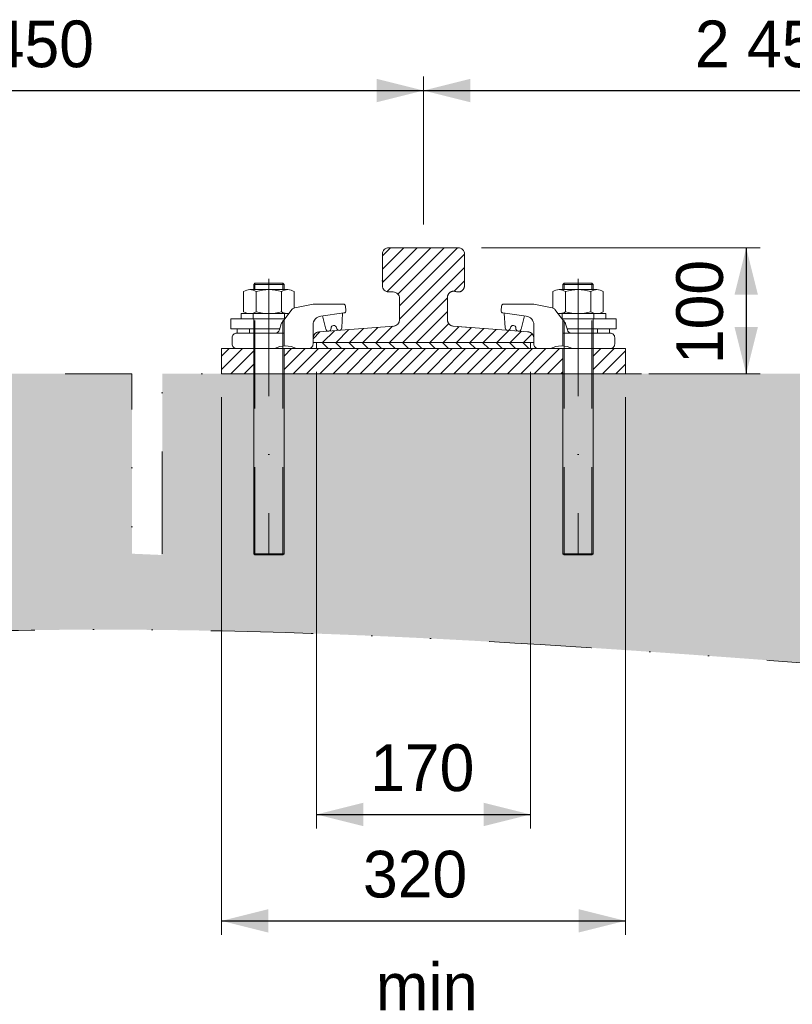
# Model space of a CAD drawing. Header units: millimetres. Extents: x -13186 to -571, y -579947 to -571037.
# Tile 15 of 31: x -8037 to -7425, y -573426 to -572646. Entities that reach past the tile are written whole.
import ezdxf
from ezdxf.enums import TextEntityAlignment as Align

# ---------------------------------------------------------------- set-up
doc = ezdxf.new("R2010")
doc.units = ezdxf.units.MM
doc.header["$MEASUREMENT"] = 0
for name, pattern in [('DGN Style 2', [116.014736, 69.608842, -46.405895]), ('DGN Style 4', [185.739593, 92.811789, -46.405895, 0.116015, -46.405895]), ('DGN Style 6', [220.660029, 0.116015, -46.405895, 81.210315, -46.405895, 0.116015, -46.405895])]:
    doc.linetypes.add(name, pattern=pattern)
doc.styles.add('Style-ENGINEERING', font='ENGINEERING.shx')
doc.styles.add('Style-ENGINEERING_0', font='ENGINEERING.shx')
doc.dimstyles.new('MetricMM', dxfattribs={"dimtxt": 3, "dimasz": 3, "dimexe": 1.5, "dimexo": 1.5, "dimgap": 1.5, "dimtad": 1, "dimdec": 0, "dimzin": 7, "dimtxsty": 'Style-ENGINEERING_0', "dimcen": 0.09, "dimclrd": 1, "dimclre": 1, "dimclrt": 7, "dimadec": 0, "dimazin": 3, "dimtfac": 1, "dimtdec": 0, "dimtofl": 0, "dimtmove": 0, "dimatfit": 3, "dimfxl": 1, "dimtzin": 7, "dimlwd": -1, "dimlwe": 0, "dimarcsym": 0})

# ---------------------------------------------------------------- blocks, each defined once
blk = doc.blocks.new('*U197')
at = {"color": 7, "linetype": 'Continuous', "lineweight": 0}
for p, q in [((-12.02, 13.97), (-13.02, 12.97)), ((-13.02, 12.97), (-13.02, 8.97)), ((9.98, 13.97), (-12.02, 13.97)), ((9.98, 13.97), (10.98, 12.97)), ((10.98, 12.97), (10.98, 8.97))]:
    blk.add_line(p, q, dxfattribs=at)
at = {"color": 7, "linetype": 'DGN Style 2', "lineweight": 0}
for p, q in [((10.98, 12.97), (-13.02, 12.97)), ((-12.02, 13.97), (-12.02, 8.97)), ((9.98, 13.97), (9.98, 8.97))]:
    blk.add_line(p, q, dxfattribs=at)
at = {"color": 7, "linetype": 'Continuous', "lineweight": 0, "flags": 128}
for points in [[(-16.02, 8.97), (13.97, 8.97)], [(-21.01, -5.57), (-21.01, 7.5)], [(-11.02, -8.56), (-11.02, 7.5)], [(8.97, 7.5), (8.97, -8.56)], [(18.97, 7.5), (18.97, -8.56)], [(-16.83, -10.03), (20.98, -10.03), (20.98, -14.03), (-13.75, -14.03)], [(13.97, -10.03), (-16.02, -10.03)]]:
    blk.add_lwpolyline(points, dxfattribs=at)
at = {"color": 7, "linetype": 'DGN Style 2', "lineweight": 0, "flags": 128}
for points in [[(-13.52, -14.03), (-13.52, -10.03)], [(11.48, -10.03), (11.48, -14.03)]]:
    blk.add_lwpolyline(points, dxfattribs=at)
at = {"color": 7, "linetype": 'Continuous', "lineweight": 0}
for centre, radius, start, end in [((-16.02, -0.24), 9.21, 57.13277, 122.86723), ((-1.02, -25.65), 34.62, 73.22135, 106.77865), ((13.97, -0.82), 9.21, 237.13277, 302.86723)]:
    blk.add_arc(centre, radius, start, end, dxfattribs=at)
at = {"color": 7, "linetype": 'Continuous', "lineweight": 0, "extrusion": (0, 0, -1)}
for centre, radius, start, end in [((-13.97, -0.24), 9.21, 57.13277, 122.86723), ((16.02, -0.82), 9.21, 237.13277, 275.25814), ((1.02, 24.59), 34.62, 253.22135, 286.77865)]:
    blk.add_arc(centre, radius, start, end, dxfattribs=at)
blk = doc.blocks.new('*U198')
at = {"color": 7, "linetype": 'Continuous', "lineweight": 0}
for p, q in [((-12.02, 13.97), (-13.02, 12.97)), ((-13.02, 12.97), (-13.02, 8.97)), ((9.98, 13.97), (-12.02, 13.97)), ((9.98, 13.97), (10.98, 12.97)), ((10.98, 12.97), (10.98, 8.97))]:
    blk.add_line(p, q, dxfattribs=at)
at = {"color": 7, "linetype": 'DGN Style 2', "lineweight": 0}
for p, q in [((10.98, 12.97), (-13.02, 12.97)), ((-12.02, 13.97), (-12.02, 8.97)), ((9.98, 13.97), (9.98, 8.97))]:
    blk.add_line(p, q, dxfattribs=at)
at = {"color": 7, "linetype": 'Continuous', "lineweight": 0, "extrusion": (0, 0, -1), "flags": 128}
for points in [[(16.02, 8.97), (-13.97, 8.97)], [(21.01, -5.57), (21.01, 7.5)], [(11.02, -8.56), (11.02, 7.5)], [(-8.97, 7.5), (-8.97, -8.56)], [(-18.97, 7.5), (-18.97, -8.56)], [(16.83, -10.03), (-20.98, -10.03), (-20.98, -14.03), (13.75, -14.03)], [(-13.97, -10.03), (16.02, -10.03)]]:
    blk.add_lwpolyline(points, dxfattribs=at)
at = {"color": 7, "linetype": 'DGN Style 2', "lineweight": 0, "extrusion": (0, 0, -1), "flags": 128}
for points in [[(13.52, -14.03), (13.52, -10.03)], [(-11.48, -10.03), (-11.48, -14.03)]]:
    blk.add_lwpolyline(points, dxfattribs=at)
at = {"color": 7, "linetype": 'Continuous', "lineweight": 0}
for centre, radius, start, end in [((-16.02, -0.24), 9.21, 57.13277, 122.86723), ((-1.02, -25.65), 34.62, 73.22135, 106.77865), ((13.97, -0.82), 9.21, 237.13277, 302.86723)]:
    blk.add_arc(centre, radius, start, end, dxfattribs=at)
at = {"color": 7, "linetype": 'Continuous', "lineweight": 0, "extrusion": (0, 0, -1)}
for centre, radius, start, end in [((-13.97, -0.24), 9.21, 57.13277, 122.86723), ((16.02, -0.82), 9.21, 237.13277, 275.25814), ((1.02, 24.59), 34.62, 253.22135, 286.77865)]:
    blk.add_arc(centre, radius, start, end, dxfattribs=at)
blk = doc.blocks.new('*D199')
at = {"color": 1, "linetype": 'Continuous', "lineweight": 0, "transparency": 16777216}
for p, q in [((-923.96, 2567.25), (-923.96, 2205.54)), ((-754.4, 2567.25), (-754.4, 2205.54))]:
    blk.add_line(p, q, dxfattribs=at)
at = {"color": 1, "linetype": 'Continuous', "transparency": 16777216}
blk.add_line((-923.96, 2216.64), (-754.4, 2216.64), dxfattribs=at)
at = {"color": 1, "linetype": 'Continuous', "lineweight": 0, "transparency": 16777216}
blk.add_solid([(-886.96, 2207.39), (-923.96, 2216.64), (-886.96, 2225.89)], dxfattribs=at)
at = {"color": 1, "linetype": 'Continuous', "lineweight": 0, "transparency": 16777216, "extrusion": (0, 0, -1)}
blk.add_solid([(791.4, 2225.89), (754.4, 2216.64), (791.4, 2207.39)], dxfattribs=at)
at = {"layer": 'Defpoints', "color": 7, "linetype": 'Continuous', "lineweight": 0, "transparency": 16777216}
for p in [(-923.96, 2585.75), (-754.4, 2585.75), (-839.18, 2216.64), (-754.4, 2216.64)]:
    blk.add_point(p, dxfattribs=at)
at = {"color": 7, "linetype": 'Continuous', "lineweight": 0, "transparency": 16777216, "style": 'Style-ENGINEERING'}
blk.add_text('170', height=37, dxfattribs=at).set_placement((-881.42, 2253.64), align=Align.MIDDLE_LEFT)
blk = doc.blocks.new('*D200')
at = {"color": 1, "linetype": 'Continuous', "lineweight": 0, "transparency": 16777216}
for p, q in [((-793.18, 2665.57), (-572.34, 2665.57)), ((-660.68, 2565.75), (-572.34, 2565.75))]:
    blk.add_line(p, q, dxfattribs=at)
at = {"color": 1, "linetype": 'Continuous', "transparency": 16777216}
blk.add_line((-583.44, 2665.57), (-583.44, 2565.75), dxfattribs=at)
at = {"color": 1, "linetype": 'Continuous', "lineweight": 0, "transparency": 16777216, "extrusion": (0, 0, -1)}
blk.add_solid([(592.69, 2628.57), (583.44, 2665.57), (574.19, 2628.57)], dxfattribs=at)
at = {"color": 1, "linetype": 'Continuous', "lineweight": 0, "transparency": 16777216}
blk.add_solid([(-574.19, 2602.75), (-583.44, 2565.75), (-592.69, 2602.75)], dxfattribs=at)
at = {"layer": 'Defpoints', "color": 7, "linetype": 'Continuous', "lineweight": 0, "transparency": 16777216}
for p in [(-811.68, 2665.57), (-583.44, 2615.66), (-679.18, 2565.75), (-583.44, 2565.75)]:
    blk.add_point(p, dxfattribs=at)
at = {"color": 7, "linetype": 'Continuous', "lineweight": 0, "transparency": 16777216, "style": 'Style-ENGINEERING'}
blk.add_text('100', height=37, rotation=90, dxfattribs=at).set_placement((-620.44, 2573.42), align=Align.MIDDLE_LEFT)
blk = doc.blocks.new('*D201')
at = {"color": 1, "linetype": 'Continuous', "lineweight": 0, "transparency": 16777216}
for p, q in [((-999.18, 2547.25), (-999.18, 2121.25)), ((-679.18, 2547.25), (-679.18, 2121.25))]:
    blk.add_line(p, q, dxfattribs=at)
at = {"color": 1, "linetype": 'Continuous', "transparency": 16777216}
blk.add_line((-999.18, 2132.35), (-679.18, 2132.35), dxfattribs=at)
at = {"color": 1, "linetype": 'Continuous', "lineweight": 0, "transparency": 16777216}
blk.add_solid([(-962.18, 2123.1), (-999.18, 2132.35), (-962.18, 2141.6)], dxfattribs=at)
at = {"color": 1, "linetype": 'Continuous', "lineweight": 0, "transparency": 16777216, "extrusion": (0, 0, -1)}
blk.add_solid([(716.18, 2141.6), (679.18, 2132.35), (716.18, 2123.1)], dxfattribs=at)
at = {"layer": 'Defpoints', "color": 7, "linetype": 'Continuous', "lineweight": 0, "transparency": 16777216}
for p in [(-999.18, 2565.75), (-679.18, 2565.75), (-839.18, 2132.35), (-679.18, 2132.35)]:
    blk.add_point(p, dxfattribs=at)
at = {"color": 7, "linetype": 'Continuous', "lineweight": 0, "transparency": 16777216, "style": 'Style-ENGINEERING'}
blk.add_text('320', height=37, dxfattribs=at).set_placement((-887.1, 2169.35), align=Align.MIDDLE_LEFT)
blk = doc.blocks.new('*D258')
at = {"color": 1, "linetype": 'Continuous', "lineweight": 0, "transparency": 16777216}
for p, q in [((-1439.18, 2684.07), (-1439.18, 2801.25)), ((-839.18, 2684.07), (-839.18, 2801.25))]:
    blk.add_line(p, q, dxfattribs=at)
at = {"color": 1, "linetype": 'Continuous', "transparency": 16777216}
blk.add_line((-1439.18, 2790.15), (-839.18, 2790.15), dxfattribs=at)
at = {"color": 1, "linetype": 'Continuous', "lineweight": 0, "transparency": 16777216}
blk.add_solid([(-1402.18, 2780.9), (-1439.18, 2790.15), (-1402.18, 2799.4)], dxfattribs=at)
at = {"color": 1, "linetype": 'Continuous', "lineweight": 0, "transparency": 16777216, "extrusion": (0, 0, -1)}
blk.add_solid([(876.18, 2799.4), (839.18, 2790.15), (876.18, 2780.9)], dxfattribs=at)
at = {"layer": 'Defpoints', "color": 7, "linetype": 'Continuous', "lineweight": 0, "transparency": 16777216}
for p in [(-1139.18, 2790.15), (-839.18, 2790.15), (-1439.18, 2665.57), (-839.18, 2665.57)]:
    blk.add_point(p, dxfattribs=at)
at = {"color": 7, "linetype": 'Continuous', "lineweight": 0, "transparency": 16777216, "style": 'Style-ENGINEERING'}
blk.add_text('2 450', height=37, dxfattribs=at).set_placement((-1224.09, 2827.15), align=Align.MIDDLE_LEFT)
blk = doc.blocks.new('*D259')
at = {"color": 1, "linetype": 'Continuous', "lineweight": 0, "transparency": 16777216}
for p, q in [((-839.18, 2684.07), (-839.18, 2801.25)), ((-239.18, 2684.07), (-239.18, 2801.25))]:
    blk.add_line(p, q, dxfattribs=at)
at = {"color": 1, "linetype": 'Continuous', "transparency": 16777216}
blk.add_line((-839.18, 2790.15), (-239.18, 2790.15), dxfattribs=at)
at = {"color": 1, "linetype": 'Continuous', "lineweight": 0, "transparency": 16777216}
blk.add_solid([(-802.18, 2780.9), (-839.18, 2790.15), (-802.18, 2799.4)], dxfattribs=at)
at = {"color": 1, "linetype": 'Continuous', "lineweight": 0, "transparency": 16777216, "extrusion": (0, 0, -1)}
blk.add_solid([(276.18, 2799.4), (239.18, 2790.15), (276.18, 2780.9)], dxfattribs=at)
at = {"layer": 'Defpoints', "color": 7, "linetype": 'Continuous', "lineweight": 0, "transparency": 16777216}
for p in [(-539.18, 2790.15), (-239.18, 2790.15), (-839.18, 2665.57), (-239.18, 2665.57)]:
    blk.add_point(p, dxfattribs=at)
at = {"color": 7, "linetype": 'Continuous', "lineweight": 0, "transparency": 16777216, "style": 'Style-ENGINEERING'}
blk.add_text('2 450', height=37, dxfattribs=at).set_placement((-624.09, 2827.15), align=Align.MIDDLE_LEFT)
blk = doc.blocks.new('*U140')
at = {"linetype": 'DGN Style 6', "lineweight": 0}
h = blk.add_hatch(dxfattribs=at)
h.set_pattern_fill('HATCH', color=5, style=0, pattern_type=2)
h.set_pattern_definition([(45, (-842.436, 2609.593), (-5.3033, 5.3033), [])])
h.paths.add_polyline_path([(-756.29, 2598.93), (-815.56, 2603.53, -0.391721), (-820.18, 2608.51), (-820.18, 2626.21, -0.523273), (-813.43, 2630.89, 0.523273), (-806.68, 2635.57), (-806.68, 2660.57, 0.414214), (-811.68, 2665.57), (-866.68, 2665.57, 0.414214), (-871.68, 2660.57), (-871.68, 2635.57, 0.414214), (-866.68, 2630.57), (-863.18, 2630.57, -0.414214), (-858.18, 2625.57), (-858.18, 2608.51, -0.391721), (-862.79, 2603.53), (-922.06, 2598.93, 0.391721), (-926.68, 2593.95), (-926.68, 2590.57), (-751.68, 2590.57), (-751.68, 2593.95, 0.391721)])
at = {"linetype": 'Continuous', "lineweight": 0}
h = blk.add_hatch(dxfattribs=at)
h.set_pattern_fill('HATCH', style=0, pattern_type=2)
h.set_pattern_definition([(135, (-754.3985, 2590.573), (5.3033, 5.3033), [])])
h.paths.add_polyline_path([(-754.4, 2590.57), (-923.96, 2590.57), (-923.96, 2585.75), (-754.4, 2585.75)])
h = blk.add_hatch(dxfattribs=at)
h.set_pattern_fill('HATCH', color=30, style=0, pattern_type=2)
h.set_pattern_definition([(45, (-999.178, 2585.751), (-5.3033, 5.3033), [])])
h.paths.add_polyline_path([(-999.18, 2585.75), (-973.68, 2585.75), (-973.68, 2565.75), (-999.18, 2565.75)])
h = blk.add_hatch(dxfattribs=at)
h.set_pattern_fill('HATCH', color=30, style=0, pattern_type=2)
h.set_pattern_definition([(45, (-949.678, 2585.751), (-5.3033, 5.3033), [])])
h.paths.add_polyline_path([(-949.68, 2585.75), (-728.68, 2585.75), (-728.68, 2565.75), (-949.68, 2565.75)])
h = blk.add_hatch(dxfattribs=at)
h.set_pattern_fill('HATCH', color=30, style=0, pattern_type=2)
h.set_pattern_definition([(45, (-704.678, 2585.751), (-5.3033, 5.3033), [])])
h.paths.add_polyline_path([(-704.68, 2585.75), (-679.18, 2585.75), (-679.18, 2565.75), (-704.68, 2565.75)])
at = {"linetype": 'DGN Style 6', "lineweight": 0}
h = blk.add_hatch(dxfattribs=at)
h.set_pattern_fill('GRAVEL', style=0, pattern_type=2)
h.set_pattern_definition([(228.0128, (616.98, 2950.734), (-3999.99996, -4500.00003), [67.268, -6659.544]), (184.96974, (571.98, 2900.734), (6000, 500.00003), [115.434, -11427.962]), (132.51045, (456.98, 2890.734), (5000, -5500), [81.394, -8058.016]), (267.2737, (261.98, 2765.734), (500, 10000), [105.119, -10406.779]), (292.83365, (256.98, 2660.734), (-2499.99998, 6000.00001), [103.078, -10204.687]), (357.2737, (296.98, 2565.734), (-10000, 500), [105.119, -10406.779]), (37.69424, (401.98, 2560.734), (-6500.00004, -4999.999947), [139.014, -13762.424]), (72.25533, (511.98, 2645.734), (3500.00007, 10999.99998), [131.244, -12993.161]), (121.42957, (551.98, 2770.734), (-4000.00004, 6499.99997), [105.475, -10442.037]), (175.23636, (496.98, 2860.734), (5500, -500.00003), [120.416, -5900.381]), (222.39744, (376.98, 2870.734), (-5999.99998, -5500.00002), [155.724, -15416.688]), (138.8141, (756.98, 2760.734), (-3500, 3000), [53.15, -5261.922]), (171.46923, (716.98, 2795.734), (6499.99999, -1000.00004), [101.118, -10010.756]), (225, (616.98, 2810.73), (-9e-14, -500), [70.71, -636.396]), (203.1986, (581.98, 2870.734), (2500, 1000), [38.08, -3769.808]), (291.8014, (546.98, 2855.73), (-500, 1500), [53.852, -2638.73]), (30.9638, (566.98, 2805.73), (1500, 1000), [87.465, -2828.011]), (161.565, (641.98, 2850.73), (1000, -500), [63.245, -1517.893]), (16.38954, (256.98, 2855.734), (5000.00001, 1499.99997), [88.6, -8771.423]), (70.3462, (341.98, 2880.734), (-2000, -5500), [74.33, -7358.704]), (293.1986, (641.98, 2950.734), (-1000, 2500), [76.157, -3731.73]), (343.61046, (671.98, 2880.734), (-5000.00001, 1499.99997), [88.6, -8771.423]), (339.444, (256.98, 2545.734), (-2500, 1000), [85.44, -4186.562]), (294.77514, (336.98, 2515.734), (-2500.00004, 5499.99998), [71.589, -7087.322]), (66.8014, (646.98, 2450.734), (1000, 2500), [76.157, -3731.73]), (17.354, (676.98, 2520.734), (-6499.99999, -2000.00004), [83.815, -8297.712]), (69.444, (401.98, 2450.734), (-1000, -2500), [42.72, -4229.282]), (101.31, (616.98, 2450.73), (-500, 2000), [25.495, -2524.015]), (165.9638, (611.98, 2475.73), (1500, -500), [103.078, -1958.475]), (186.009, (511.98, 2500.734), (5000, 500), [95.525, -9456.962]), (303.69, (566.98, 2760.73), (-500, 1000), [72.11, -1730.665]), (353.15723, (606.98, 2700.734), (8500.00001, -999.99994), [125.897, -12463.781]), (60.9454, (731.98, 2685.734), (-2000, -3500), [51.478, -5096.337]), (90, (757, 2730.73), (-500, 500), [30, -470]), (120.25644, (501.98, 2515.734), (2000, -3500), [69.462, -6876.76]), (48.0128, (466.98, 2575.734), (3999.99996, 4500.00003), [134.536, -6592.276]), (0, (557, 2675.73), (500, 500), [130, -370]), (325.30485, (686.98, 2675.734), (4999.99997, -3500.00004), [79.057, -7826.637]), (254.0546, (751.98, 2630.734), (-500, -2000), [72.8, -3567.254]), (207.64597, (731.98, 2560.734), (-9500.00003, -4999.99994), [118.532, -11734.737]), (175.42608, (626.98, 2505.734), (-6500, 499.99997), [125.4, -12414.537])])
edge = h.paths.add_edge_path()
edge.add_spline(control_points=[(-5296.8, 2387.77), (-5061.05, 2354.33), (-4448.01, 2267.38), (-3518.15, 2423.66), (-2382.85, 2198.26), (-1190.87, 2441.06), (219.36, 2221.5), (1577.77, 2448.2), (2500.09, 2318.14), (5522, 2338.51)], knot_values=[0, 0, 0, 0, 0.086667, 0.225372, 0.338783, 0.503846, 0.661211, 0.854774, 1, 1, 1, 1], degree=3, periodic=0)
edge.add_line((5522, 2338.51), (5546.87, 2565.75))
edge.add_line((5546.87, 2565.75), (2837.82, 2565.75))
edge.add_line((2837.82, 2565.75), (2812.32, 2565.75))
edge.add_line((2812.32, 2565.75), (2812.32, 2423.23))
edge.add_line((2812.32, 2423.23), (2811.32, 2422.23))
edge.add_line((2811.32, 2422.23), (2800.34, 2422.71))
edge.add_line((2800.34, 2422.71), (2800.32, 2422.23))
edge.add_line((2800.32, 2422.23), (2800.32, 2422.71))
edge.add_line((2800.32, 2422.71), (2788.32, 2423.23))
edge.add_line((2788.32, 2423.23), (2788.32, 2565.75))
edge.add_line((2788.32, 2565.75), (2567.32, 2565.75))
edge.add_line((2567.32, 2565.75), (2567.32, 2423.23))
edge.add_line((2567.32, 2423.23), (2566.32, 2422.23))
edge.add_line((2566.32, 2422.23), (2555.34, 2422.71))
edge.add_line((2555.34, 2422.71), (2555.32, 2422.23))
edge.add_line((2555.32, 2422.23), (2555.32, 2422.71))
edge.add_line((2555.32, 2422.71), (2543.32, 2423.23))
edge.add_line((2543.32, 2423.23), (2543.32, 2565.75))
edge.add_line((2543.32, 2565.75), (2517.82, 2565.75))
edge.add_line((2517.82, 2565.75), (1723.58, 2565.75))
edge.add_line((1723.58, 2565.75), (1698.08, 2565.75))
edge.add_line((1698.08, 2565.75), (1698.08, 2423.23))
edge.add_line((1698.08, 2423.23), (1697.08, 2422.23))
edge.add_line((1697.08, 2422.23), (1686.1, 2422.71))
edge.add_line((1686.1, 2422.71), (1686.08, 2422.23))
edge.add_line((1686.08, 2422.23), (1686.08, 2422.71))
edge.add_line((1686.08, 2422.71), (1674.08, 2423.23))
edge.add_line((1674.08, 2423.23), (1674.08, 2565.75))
edge.add_line((1674.08, 2565.75), (1453.08, 2565.75))
edge.add_line((1453.08, 2565.75), (1453.08, 2423.23))
edge.add_line((1453.08, 2423.23), (1452.08, 2422.23))
edge.add_line((1452.08, 2422.23), (1441.1, 2422.71))
edge.add_line((1441.1, 2422.71), (1441.08, 2422.23))
edge.add_line((1441.08, 2422.23), (1441.08, 2422.71))
edge.add_line((1441.08, 2422.71), (1429.08, 2423.23))
edge.add_line((1429.08, 2423.23), (1429.08, 2565.75))
edge.add_line((1429.08, 2565.75), (1403.58, 2565.75))
edge.add_line((1403.58, 2565.75), (-1020.68, 2565.75))
edge.add_line((-1020.68, 2565.75), (-1046.18, 2565.75))
edge.add_line((-1046.18, 2565.75), (-1046.18, 2423.23))
edge.add_line((-1046.18, 2423.23), (-1047.18, 2422.23))
edge.add_line((-1047.18, 2422.23), (-1058.16, 2422.71))
edge.add_line((-1058.16, 2422.71), (-1058.18, 2422.23))
edge.add_line((-1058.18, 2422.23), (-1058.18, 2422.71))
edge.add_line((-1058.18, 2422.71), (-1070.18, 2423.23))
edge.add_line((-1070.18, 2423.23), (-1070.18, 2565.75))
edge.add_line((-1070.18, 2565.75), (-1291.18, 2565.75))
edge.add_line((-1291.18, 2565.75), (-1291.18, 2423.23))
edge.add_line((-1291.18, 2423.23), (-1292.18, 2422.23))
edge.add_line((-1292.18, 2422.23), (-1303.16, 2422.71))
edge.add_line((-1303.16, 2422.71), (-1303.18, 2422.23))
edge.add_line((-1303.18, 2422.23), (-1303.18, 2422.71))
edge.add_line((-1303.18, 2422.71), (-1315.18, 2423.23))
edge.add_line((-1315.18, 2423.23), (-1315.18, 2565.75))
edge.add_line((-1315.18, 2565.75), (-1340.68, 2565.75))
edge.add_line((-1340.68, 2565.75), (-3764.94, 2565.75))
edge.add_line((-3764.94, 2565.75), (-3790.44, 2565.75))
edge.add_line((-3790.44, 2565.75), (-3790.44, 2423.23))
edge.add_line((-3790.44, 2423.23), (-3791.44, 2422.23))
edge.add_line((-3791.44, 2422.23), (-3802.42, 2422.71))
edge.add_line((-3802.42, 2422.71), (-3802.44, 2422.23))
edge.add_line((-3802.44, 2422.23), (-3802.44, 2422.71))
edge.add_line((-3802.44, 2422.71), (-3814.44, 2423.23))
edge.add_line((-3814.44, 2423.23), (-3814.44, 2565.75))
edge.add_line((-3814.44, 2565.75), (-4035.44, 2565.75))
edge.add_line((-4035.44, 2565.75), (-4035.44, 2423.23))
edge.add_line((-4035.44, 2423.23), (-4036.44, 2422.23))
edge.add_line((-4036.44, 2422.23), (-4047.42, 2422.71))
edge.add_line((-4047.42, 2422.71), (-4047.44, 2422.23))
edge.add_line((-4047.44, 2422.23), (-4047.44, 2422.71))
edge.add_line((-4047.44, 2422.71), (-4059.44, 2423.23))
edge.add_line((-4059.44, 2423.23), (-4059.44, 2565.75))
edge.add_line((-4059.44, 2565.75), (-4084.94, 2565.75))
edge.add_line((-4084.94, 2565.75), (-4874.16, 2565.75))
edge.add_line((-4874.16, 2565.75), (-4899.66, 2565.75))
edge.add_line((-4899.66, 2565.75), (-4899.66, 2423.23))
edge.add_line((-4899.66, 2423.23), (-4900.66, 2422.23))
edge.add_line((-4900.66, 2422.23), (-4911.64, 2422.71))
edge.add_line((-4911.64, 2422.71), (-4911.66, 2422.23))
edge.add_line((-4911.66, 2422.23), (-4911.66, 2422.71))
edge.add_line((-4911.66, 2422.71), (-4923.66, 2423.23))
edge.add_line((-4923.66, 2423.23), (-4923.66, 2565.75))
edge.add_line((-4923.66, 2565.75), (-5144.66, 2565.75))
edge.add_line((-5144.66, 2565.75), (-5144.66, 2423.23))
edge.add_line((-5144.66, 2423.23), (-5145.66, 2422.23))
edge.add_line((-5145.66, 2422.23), (-5156.64, 2422.71))
edge.add_line((-5156.64, 2422.71), (-5156.66, 2422.23))
edge.add_line((-5156.66, 2422.23), (-5156.66, 2422.71))
edge.add_line((-5156.66, 2422.71), (-5168.66, 2423.23))
edge.add_line((-5168.66, 2423.23), (-5168.66, 2565.75))
edge.add_line((-5168.66, 2565.75), (-5194.16, 2565.75))
edge.add_line((-5194.16, 2565.75), (-5296.8, 2565.75))
edge.add_line((-5296.8, 2565.75), (-5296.8, 2387.77))
at = {"color": 1, "linetype": 'DGN Style 4', "lineweight": 0}
for p, q in [((-961.68, 2640.95), (-961.68, 2422.23)), ((-716.68, 2640.95), (-716.68, 2422.23))]:
    blk.add_line(p, q, dxfattribs=at)
at = {"color": 3, "linetype": 'Continuous', "lineweight": 0}
for p, q in [((-903.86, 2602.24), (-903.23, 2613.8)), ((-774.49, 2602.24), (-775.12, 2613.8)), ((-916.55, 2601.06), (-919.19, 2611.7)), ((-761.81, 2601.06), (-759.16, 2611.7))]:
    blk.add_line(p, q, dxfattribs=at)
at = {"color": 7, "linetype": 'DGN Style 2', "lineweight": 0}
for p, q in [((-973.68, 2585.77), (-973.68, 2609.43)), ((-972.68, 2422.23), (-972.68, 2609.43)), ((-950.68, 2422.23), (-950.68, 2609.43)), ((-949.68, 2587.86), (-949.68, 2609.43)), ((-728.68, 2587.86), (-728.68, 2609.43)), ((-727.68, 2422.23), (-727.68, 2609.43)), ((-705.68, 2422.23), (-705.68, 2609.43)), ((-704.68, 2585.77), (-704.68, 2609.43)), ((-956.6, 2598), (-949.68, 2598)), ((-721.76, 2598), (-728.68, 2598))]:
    blk.add_line(p, q, dxfattribs=at)
at = {"color": 7, "linetype": 'Continuous', "lineweight": 0}
for p, q in [((-949.68, 2423.23), (-949.68, 2585.75)), ((-728.68, 2423.23), (-728.68, 2585.75)), ((-973.68, 2423.23), (-973.68, 2572.23)), ((-704.68, 2423.23), (-704.68, 2572.23)), ((-972.68, 2422.23), (-973.68, 2423.23)), ((-949.68, 2423.23), (-950.68, 2422.23)), ((-728.68, 2423.23), (-727.68, 2422.23)), ((-705.68, 2422.23), (-704.68, 2423.23))]:
    blk.add_line(p, q, dxfattribs=at)
at = {"color": 5, "linetype": 'Continuous', "lineweight": 0, "flags": 128}
blk.add_lwpolyline([(-751.68, 2593.95), (-751.68, 2590.57), (-926.68, 2590.57), (-926.68, 2593.95, -0.391721), (-922.06, 2598.93), (-862.79, 2603.53, 0.391721), (-858.18, 2608.51), (-858.18, 2625.57, 0.414214), (-863.18, 2630.57), (-866.68, 2630.57, -0.414214), (-871.68, 2635.57), (-871.68, 2660.57, -0.414214), (-866.68, 2665.57), (-811.68, 2665.57, -0.414214), (-806.68, 2660.57), (-806.68, 2635.57, -0.523273), (-813.43, 2630.89, 0.523273), (-820.18, 2626.21), (-820.18, 2608.51, 0.391721), (-815.56, 2603.53), (-756.29, 2598.93, -0.391721), (-751.68, 2593.95)], format="xyb", close=True, dxfattribs=at)
at = {"color": 5, "linetype": 'DGN Style 6', "lineweight": 0, "flags": 128}
blk.add_lwpolyline([(-756.29, 2598.93), (-815.56, 2603.53, -0.391721), (-820.18, 2608.51), (-820.18, 2626.21, -0.523273), (-813.43, 2630.89, 0.523273), (-806.68, 2635.57), (-806.68, 2660.57, 0.414214), (-811.68, 2665.57), (-866.68, 2665.57, 0.414214), (-871.68, 2660.57), (-871.68, 2635.57, 0.414214), (-866.68, 2630.57), (-863.18, 2630.57, -0.414214), (-858.18, 2625.57), (-858.18, 2608.51, -0.391721), (-862.79, 2603.53), (-922.06, 2598.93, 0.391721), (-926.68, 2593.95), (-926.68, 2590.57), (-751.68, 2590.57), (-751.68, 2593.95, 0.391721), (-756.29, 2598.93)], format="xyb", close=True, dxfattribs=at)
at = {"color": 3, "linetype": 'Continuous', "lineweight": 0, "flags": 128}
for points in [[(-926.68, 2589.34), (-926.68, 2604.47, -0.3764), (-920.48, 2611.53), (-902.17, 2613.94, 0.403512), (-900.63, 2615.88), (-900.96, 2619.36, 0.386905), (-902.73, 2620.98), (-925.92, 2620.98, 0.049064), (-926.61, 2620.91), (-941.23, 2618, 0.181534), (-943.36, 2616.68), (-951.23, 2606.47, 0.094971), (-951.84, 2605.27), (-953.17, 2600.59, -0.335046), (-956.6, 2598), (-987.15, 2598, 0.414214), (-990.71, 2594.44), (-990.71, 2589.34, 0.414214), (-987.15, 2585.77), (-957.19, 2585.77, -0.244843), (-939.81, 2585.77), (-930.24, 2585.77, 0.414214), (-926.68, 2589.34)], [(-751.68, 2589.34), (-751.68, 2604.47, 0.3764), (-757.88, 2611.53), (-776.18, 2613.94, -0.403512), (-777.73, 2615.88), (-777.4, 2619.36, -0.386905), (-775.62, 2620.98), (-752.44, 2620.98, -0.049064), (-751.74, 2620.91), (-737.12, 2618, -0.181534), (-734.99, 2616.68), (-727.12, 2606.47, -0.094971), (-726.52, 2605.27), (-725.18, 2600.59, 0.335046), (-721.76, 2598), (-691.21, 2598, -0.414214), (-687.65, 2594.44), (-687.65, 2589.34, -0.414214), (-691.21, 2585.77), (-721.17, 2585.77, 0.244843), (-738.55, 2585.77), (-748.12, 2585.77, -0.414214), (-751.68, 2589.34)]]:
    blk.add_lwpolyline(points, format="xyb", close=True, dxfattribs=at)
for points in [[(-952.93, 2601.43), (-991.93, 2601.43), (-991.93, 2609.43), (-948.95, 2609.43)], [(-725.42, 2601.43), (-686.43, 2601.43), (-686.43, 2609.43), (-729.4, 2609.43)], [(-986.68, 2601.43), (-986.68, 2598)], [(-976.93, 2598), (-976.93, 2601.43)], [(-701.42, 2598), (-701.42, 2601.43)], [(-691.68, 2601.43), (-691.68, 2598)]]:
    blk.add_lwpolyline(points, dxfattribs=at)
at = {"color": 7, "linetype": 'Continuous', "lineweight": 0, "flags": 128}
for points in [[(-923.96, 2590.57), (-754.4, 2590.57), (-754.4, 2585.75), (-923.96, 2585.75), (-923.96, 2590.57)], [(-754.4, 2590.57), (-923.96, 2590.57), (-923.96, 2585.75), (-754.4, 2585.75), (-754.4, 2590.57)]]:
    blk.add_lwpolyline(points, close=True, dxfattribs=at)
at = {"color": 30, "linetype": 'Continuous', "lineweight": 0, "flags": 128}
for points in [[(-679.18, 2565.75), (-999.18, 2565.75), (-999.18, 2585.75), (-679.18, 2585.75), (-679.18, 2565.75)], [(-999.18, 2585.75), (-973.68, 2585.75), (-973.68, 2565.75), (-999.18, 2565.75), (-999.18, 2585.75)], [(-949.68, 2585.75), (-728.68, 2585.75), (-728.68, 2565.75), (-949.68, 2565.75), (-949.68, 2585.75)], [(-704.68, 2585.75), (-679.18, 2585.75), (-679.18, 2565.75), (-704.68, 2565.75), (-704.68, 2585.75)]]:
    blk.add_lwpolyline(points, close=True, dxfattribs=at)
at = {"color": 7, "linetype": 'DGN Style 2', "lineweight": 0, "flags": 128}
for points in [[(-973.68, 2423.23), (-949.68, 2423.23)], [(-704.68, 2423.23), (-728.68, 2423.23)]]:
    blk.add_lwpolyline(points, dxfattribs=at)
at = {"color": 7, "linetype": 'Continuous', "lineweight": 0, "flags": 128}
for points in [[(-972.68, 2422.23), (-950.68, 2422.23)], [(-705.68, 2422.23), (-727.68, 2422.23)]]:
    blk.add_lwpolyline(points, dxfattribs=at)
at = {"color": 3, "linetype": 'Continuous', "lineweight": 0}
for centre, start, end in [((-914.5, 2601.65), 191.8088, 4.44137), ((-910.25, 2601.98), 4.44113, 184.44089), ((-905.99, 2602.31), 184.44113, 357.90566)]:
    blk.add_arc(centre, 2.13, start, end, dxfattribs=at)
at = {"color": 3, "linetype": 'Continuous', "lineweight": 0, "extrusion": (0, 0, -1)}
for centre, start, end in [((772.36, 2602.31), 184.44113, 357.90566), ((768.11, 2601.98), 4.44113, 184.44089), ((763.86, 2601.65), 191.8088, 4.44137)]:
    blk.add_arc(centre, 2.13, start, end, dxfattribs=at)
at = {"color": 7, "linetype": 'DGN Style 6', "lineweight": 0}
blk.add_open_spline([(-5296.8, 2387.77), (-5061.05, 2354.33), (-4448.01, 2267.38), (-3518.15, 2423.66), (-2382.85, 2198.26), (-1190.87, 2441.06), (219.36, 2221.5), (1577.77, 2448.2), (2500.09, 2318.14), (5522, 2338.51), (5530.29, 2414.26), (5538.58, 2490.01), (5546.87, 2565.75), (4643.85, 2565.75), (3740.84, 2565.75), (2837.82, 2565.75), (2829.32, 2565.75), (2820.82, 2565.75), (2812.32, 2565.75), (2812.32, 2518.24), (2812.32, 2470.74), (2812.32, 2423.23), (2811.99, 2422.89), (2811.65, 2422.56), (2811.32, 2422.23), (2807.66, 2422.39), (2804, 2422.55), (2800.34, 2422.71), (2800.34, 2422.55), (2800.33, 2422.39), (2800.32, 2422.23), (2800.32, 2422.39), (2800.32, 2422.55), (2800.32, 2422.71), (2796.32, 2422.88), (2792.32, 2423.05), (2788.32, 2423.23), (2788.32, 2470.74), (2788.32, 2518.24), (2788.32, 2565.75), (2714.65, 2565.75), (2640.99, 2565.75), (2567.32, 2565.75), (2567.32, 2518.24), (2567.32, 2470.74), (2567.32, 2423.23), (2566.99, 2422.89), (2566.65, 2422.56), (2566.32, 2422.23), (2562.66, 2422.39), (2559, 2422.55), (2555.34, 2422.71), (2555.34, 2422.55), (2555.33, 2422.39), (2555.32, 2422.23), (2555.32, 2422.39), (2555.32, 2422.55), (2555.32, 2422.71), (2551.32, 2422.88), (2547.32, 2423.05), (2543.32, 2423.23), (2543.32, 2470.74), (2543.32, 2518.24), (2543.32, 2565.75), (2534.82, 2565.75), (2526.32, 2565.75), (2517.82, 2565.75), (2253.07, 2565.75), (1988.33, 2565.75), (1723.58, 2565.75), (1715.08, 2565.75), (1706.58, 2565.75), (1698.08, 2565.75), (1698.08, 2518.24), (1698.08, 2470.74), (1698.08, 2423.23), (1697.75, 2422.89), (1697.41, 2422.56), (1697.08, 2422.23), (1693.42, 2422.39), (1689.76, 2422.55), (1686.1, 2422.71), (1686.09, 2422.55), (1686.09, 2422.39), (1686.08, 2422.23), (1686.08, 2422.39), (1686.08, 2422.55), (1686.08, 2422.71), (1682.08, 2422.88), (1678.08, 2423.05), (1674.08, 2423.23), (1674.08, 2470.74), (1674.08, 2518.24), (1674.08, 2565.75), (1600.41, 2565.75), (1526.75, 2565.75), (1453.08, 2565.75), (1453.08, 2518.24), (1453.08, 2470.74), (1453.08, 2423.23), (1452.75, 2422.89), (1452.41, 2422.56), (1452.08, 2422.23), (1448.42, 2422.39), (1444.76, 2422.55), (1441.1, 2422.71), (1441.09, 2422.55), (1441.09, 2422.39), (1441.08, 2422.23), (1441.08, 2422.39), (1441.08, 2422.55), (1441.08, 2422.71), (1437.08, 2422.88), (1433.08, 2423.05), (1429.08, 2423.23), (1429.08, 2470.74), (1429.08, 2518.24), (1429.08, 2565.75), (1420.58, 2565.75), (1412.08, 2565.75), (1403.58, 2565.75), (595.49, 2565.75), (-212.59, 2565.75), (-1020.68, 2565.75), (-1029.18, 2565.75), (-1037.68, 2565.75), (-1046.18, 2565.75), (-1046.18, 2518.24), (-1046.18, 2470.74), (-1046.18, 2423.23), (-1046.51, 2422.89), (-1046.85, 2422.56), (-1047.18, 2422.23), (-1050.84, 2422.39), (-1054.5, 2422.55), (-1058.16, 2422.71), (-1058.16, 2422.55), (-1058.17, 2422.39), (-1058.18, 2422.23), (-1058.18, 2422.39), (-1058.18, 2422.55), (-1058.18, 2422.71), (-1062.18, 2422.88), (-1066.18, 2423.05), (-1070.18, 2423.23), (-1070.18, 2470.74), (-1070.18, 2518.24), (-1070.18, 2565.75), (-1143.85, 2565.75), (-1217.51, 2565.75), (-1291.18, 2565.75), (-1291.18, 2518.24), (-1291.18, 2470.74), (-1291.18, 2423.23), (-1291.51, 2422.89), (-1291.85, 2422.56), (-1292.18, 2422.23), (-1295.84, 2422.39), (-1299.5, 2422.55), (-1303.16, 2422.71), (-1303.16, 2422.55), (-1303.17, 2422.39), (-1303.18, 2422.23), (-1303.18, 2422.39), (-1303.18, 2422.55), (-1303.18, 2422.71), (-1307.18, 2422.88), (-1311.18, 2423.05), (-1315.18, 2423.23), (-1315.18, 2470.74), (-1315.18, 2518.24), (-1315.18, 2565.75), (-1323.68, 2565.75), (-1332.18, 2565.75), (-1340.68, 2565.75), (-2148.76, 2565.75), (-2956.85, 2565.75), (-3764.94, 2565.75), (-3773.44, 2565.75), (-3781.94, 2565.75), (-3790.44, 2565.75), (-3790.44, 2518.24), (-3790.44, 2470.74), (-3790.44, 2423.23), (-3790.77, 2422.89), (-3791.1, 2422.56), (-3791.44, 2422.23), (-3795.1, 2422.39), (-3798.76, 2422.55), (-3802.42, 2422.71), (-3802.42, 2422.55), (-3802.43, 2422.39), (-3802.44, 2422.23), (-3802.44, 2422.39), (-3802.44, 2422.55), (-3802.44, 2422.71), (-3806.44, 2422.88), (-3810.44, 2423.05), (-3814.44, 2423.23), (-3814.44, 2470.74), (-3814.44, 2518.24), (-3814.44, 2565.75), (-3888.1, 2565.75), (-3961.77, 2565.75), (-4035.44, 2565.75), (-4035.44, 2518.24), (-4035.44, 2470.74), (-4035.44, 2423.23), (-4035.77, 2422.89), (-4036.1, 2422.56), (-4036.44, 2422.23), (-4040.1, 2422.39), (-4043.76, 2422.55), (-4047.42, 2422.71), (-4047.42, 2422.55), (-4047.43, 2422.39), (-4047.44, 2422.23), (-4047.44, 2422.39), (-4047.44, 2422.55), (-4047.44, 2422.71), (-4051.44, 2422.88), (-4055.44, 2423.05), (-4059.44, 2423.23), (-4059.44, 2470.74), (-4059.44, 2518.24), (-4059.44, 2565.75), (-4067.94, 2565.75), (-4076.44, 2565.75), (-4084.94, 2565.75), (-4348.01, 2565.75), (-4611.09, 2565.75), (-4874.16, 2565.75), (-4882.66, 2565.75), (-4891.16, 2565.75), (-4899.66, 2565.75), (-4899.66, 2518.24), (-4899.66, 2470.74), (-4899.66, 2423.23), (-4900, 2422.89), (-4900.33, 2422.56), (-4900.66, 2422.23), (-4904.32, 2422.39), (-4907.98, 2422.55), (-4911.64, 2422.71), (-4911.65, 2422.55), (-4911.66, 2422.39), (-4911.66, 2422.23), (-4911.66, 2422.39), (-4911.66, 2422.55), (-4911.66, 2422.71), (-4915.66, 2422.88), (-4919.66, 2423.05), (-4923.66, 2423.23), (-4923.66, 2470.74), (-4923.66, 2518.24), (-4923.66, 2565.75), (-4997.33, 2565.75), (-5071, 2565.75), (-5144.66, 2565.75), (-5144.66, 2518.24), (-5144.66, 2470.74), (-5144.66, 2423.23), (-5145, 2422.89), (-5145.33, 2422.56), (-5145.66, 2422.23), (-5149.32, 2422.39), (-5152.98, 2422.55), (-5156.64, 2422.71), (-5156.65, 2422.55), (-5156.66, 2422.39), (-5156.66, 2422.23), (-5156.66, 2422.39), (-5156.66, 2422.55), (-5156.66, 2422.71), (-5160.66, 2422.88), (-5164.66, 2423.05), (-5168.66, 2423.23), (-5168.66, 2470.74), (-5168.66, 2518.24), (-5168.66, 2565.75), (-5177.16, 2565.75), (-5185.66, 2565.75), (-5194.16, 2565.75), (-5228.37, 2565.75), (-5262.59, 2565.75), (-5296.8, 2565.75), (-5296.8, 2506.42), (-5296.8, 2447.1), (-5296.8, 2387.77)], degree=3, knots=[0, 0, 0, 0, 0.001044, 0.002715, 0.004082, 0.00607, 0.007966, 0.010298, 0.012048, 0.012048, 0.012048, 0.024096, 0.024096, 0.024096, 0.03012, 0.03012, 0.03012, 0.036145, 0.036145, 0.036145, 0.048193, 0.048193, 0.048193, 0.060241, 0.060241, 0.060241, 0.072289, 0.072289, 0.072289, 0.078313, 0.078313, 0.078313, 0.084337, 0.084337, 0.084337, 0.096386, 0.096386, 0.096386, 0.108434, 0.108434, 0.108434, 0.120482, 0.120482, 0.120482, 0.13253, 0.13253, 0.13253, 0.144578, 0.144578, 0.144578, 0.156627, 0.156627, 0.156627, 0.162651, 0.162651, 0.162651, 0.168675, 0.168675, 0.168675, 0.180723, 0.180723, 0.180723, 0.192771, 0.192771, 0.192771, 0.204819, 0.204819, 0.204819, 0.210843, 0.210843, 0.210843, 0.216867, 0.216867, 0.216867, 0.228916, 0.228916, 0.228916, 0.240964, 0.240964, 0.240964, 0.253012, 0.253012, 0.253012, 0.259036, 0.259036, 0.259036, 0.26506, 0.26506, 0.26506, 0.277108, 0.277108, 0.277108, 0.289157, 0.289157, 0.289157, 0.301205, 0.301205, 0.301205, 0.313253, 0.313253, 0.313253, 0.325301, 0.325301, 0.325301, 0.337349, 0.337349, 0.337349, 0.349398, 0.349398, 0.349398, 0.361446, 0.361446, 0.361446, 0.373494, 0.373494, 0.373494, 0.385542, 0.385542, 0.385542, 0.39759, 0.39759, 0.39759, 0.409639, 0.409639, 0.409639, 0.421687, 0.421687, 0.421687, 0.433735, 0.433735, 0.433735, 0.445783, 0.445783, 0.445783, 0.457831, 0.457831, 0.457831, 0.46988, 0.46988, 0.46988, 0.481928, 0.481928, 0.481928, 0.493976, 0.493976, 0.493976, 0.506024, 0.506024, 0.506024, 0.518072, 0.518072, 0.518072, 0.53012, 0.53012, 0.53012, 0.542169, 0.542169, 0.542169, 0.554217, 0.554217, 0.554217, 0.560241, 0.560241, 0.560241, 0.566265, 0.566265, 0.566265, 0.578313, 0.578313, 0.578313, 0.590361, 0.590361, 0.590361, 0.60241, 0.60241, 0.60241, 0.614458, 0.614458, 0.614458, 0.626506, 0.626506, 0.626506, 0.638554, 0.638554, 0.638554, 0.650602, 0.650602, 0.650602, 0.662651, 0.662651, 0.662651, 0.668675, 0.668675, 0.668675, 0.674699, 0.674699, 0.674699, 0.686747, 0.686747, 0.686747, 0.698795, 0.698795, 0.698795, 0.710843, 0.710843, 0.710843, 0.722892, 0.722892, 0.722892, 0.73494, 0.73494, 0.73494, 0.746988, 0.746988, 0.746988, 0.759036, 0.759036, 0.759036, 0.771084, 0.771084, 0.771084, 0.783133, 0.783133, 0.783133, 0.795181, 0.795181, 0.795181, 0.807229, 0.807229, 0.807229, 0.813253, 0.813253, 0.813253, 0.819277, 0.819277, 0.819277, 0.831325, 0.831325, 0.831325, 0.843373, 0.843373, 0.843373, 0.855422, 0.855422, 0.855422, 0.861446, 0.861446, 0.861446, 0.86747, 0.86747, 0.86747, 0.879518, 0.879518, 0.879518, 0.891566, 0.891566, 0.891566, 0.903614, 0.903614, 0.903614, 0.915663, 0.915663, 0.915663, 0.927711, 0.927711, 0.927711, 0.939759, 0.939759, 0.939759, 0.945783, 0.945783, 0.945783, 0.951807, 0.951807, 0.951807, 0.963855, 0.963855, 0.963855, 0.975904, 0.975904, 0.975904, 0.981928, 0.981928, 0.981928, 0.987952, 0.987952, 0.987952, 1, 1, 1, 1], dxfattribs=at)
at = {"color": 7, "linetype": 'Continuous', "lineweight": 0, "extrusion": (0, 0, -1)}
blk.add_blockref('*U198', (962.7, 2623.46), dxfattribs=at)
at = {"color": 7, "linetype": 'Continuous', "lineweight": 0}
blk.add_blockref('*U197', (-715.66, 2623.46), dxfattribs=at)
at = {"insert": (-836.57, 2080.12), "char_height": 37.5, "attachment_point": 5, "line_spacing_factor": 1.2, "style": 'Style-ENGINEERING'}
blk.add_mtext('min', dxfattribs=at)
at = {"color": 1, "linetype": 'Continuous'}
for base, p1, p2, override, picture, middle in [((-839.18, 2790.15), (-1439.18, 2665.57), (-839.18, 2665.57), {"dimtxt": 37, "dimasz": 37, "dimexe": 11.1, "dimexo": 18.5, "dimgap": 18.5, "dimlfac": 4.083333}, '*D258', (-1139.18, 2790.15)), ((-239.18, 2790.15), (-839.18, 2665.57), (-239.18, 2665.57), {"dimtxt": 37, "dimasz": 37, "dimexe": 11.1, "dimexo": 18.5, "dimgap": 18.5, "dimlfac": 4.083333}, '*D259', (-539.18, 2790.15)), ((-754.4, 2216.64), (-923.96, 2585.75), (-754.4, 2585.75), {"dimtxt": 37, "dimasz": 37, "dimexe": 11.1, "dimexo": 18.5, "dimgap": 18.5}, '*D199', (-839.18, 2216.64)), ((-679.18, 2132.35), (-999.18, 2565.75), (-679.18, 2565.75), {"dimtxt": 37, "dimasz": 37, "dimexe": 11.1, "dimexo": 18.5, "dimgap": 18.5}, '*D201', (-839.18, 2132.35))]:
    dim = blk.add_linear_dim(base=base, p1=p1, p2=p2, text='\\FSTANDARD;<>', dimstyle='MetricMM', override=override, dxfattribs=at)
    dim.commit()
    dim.dimension.update_dxf_attribs({"geometry": picture, "text_midpoint": middle})
dim = blk.add_linear_dim(base=(-583.44, 2565.75), p1=(-811.68, 2665.57), p2=(-679.18, 2565.75), angle=270, text='\\FSTANDARD;<>', dimstyle='MetricMM', override={"dimtxt": 37, "dimasz": 37, "dimexe": 11.1, "dimexo": 18.5, "dimgap": 18.5}, dxfattribs=at)
dim.commit()
dim.dimension.update_dxf_attribs({"geometry": '*D200', "text_midpoint": (-583.44, 2615.66)})

msp = doc.modelspace()

# ---------------------------------------------------------------- block references
at = {"color": 7, "lineweight": 13}
msp.add_blockref('*U140', (-6878.35, -575492.15), dxfattribs=at)

doc.saveas('drawing.dxf')
